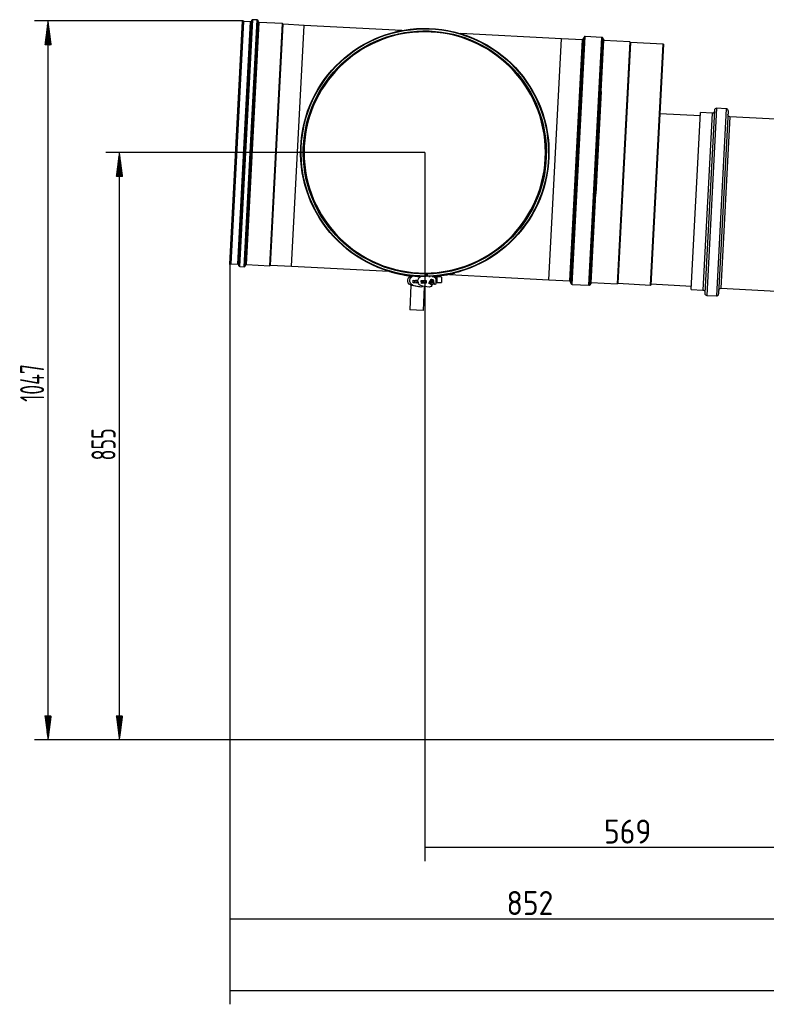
# Model space of a CAD drawing. Header units: millimetres. Extents: x 158 to 846, y 86 to 749.
# Tile 69 of 95: x 541 to 650, y 448 to 592. Entities that reach past the tile are written whole.
import ezdxf

# ---------------------------------------------------------------- set-up
doc = ezdxf.new("R2010")
doc.units = ezdxf.units.MM
for name, color, linetype, true_color in [('1', 7, 'CONTINUOUS', 0xffffff), ('101', 7, 'CONTINUOUS', 0xffffff), ('TOP', 7, 'CONTINUOUS', 0xffffff)]:
    doc.layers.add(name, color=color, linetype=linetype, true_color=true_color)
doc.styles.add('iso-1', font='isocp.shx')
doc.dimstyles.get("Standard").update_dxf_attribs({"dimtxt": 0.18, "dimasz": 0.18, "dimexe": 0.18, "dimexo": 0.0625, "dimgap": 0.09, "dimtad": 0, "dimtih": 1, "dimtoh": 1, "dimdec": 4, "dimzin": 0, "dimdsep": 46, "dimtxsty": 'Standard', "dimcen": 0.09, "dimadec": 0, "dimazin": 0, "dimtfac": 1, "dimtdec": 4, "dimtofl": 0, "dimtmove": 0, "dimatfit": 3, "dimfxl": 1, "dimtolj": 1, "dimtzin": 0, "dimarcsym": 0})
pattern_1 = [(45, (0, 0), (-0.0141421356, 0.0141421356), [])]
pattern_2 = [(45, (0, 0), (-0.0141421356, 0.0141421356), [])]

# ---------------------------------------------------------------- blocks, each defined once
blk = doc.blocks.new('DimnDraft3D6')
at = {"layer": 'TOP', "color": 2, "linetype": 'Continuous', "transparency": 16777216}
for p, q in [((600.39, 572.44), (600.39, 469.23)), ((657.25, 488.36), (657.25, 469.23)), ((657.25, 471.23), (600.39, 471.23))]:
    blk.add_line(p, q, dxfattribs=at)
for points in [[(600.39, 471.23), (603.89, 471.69), (603.89, 470.77), (600.39, 471.23)], [(657.25, 471.23), (653.75, 470.77), (653.75, 471.69), (657.25, 471.23)]]:
    blk.add_solid(points, dxfattribs=at)
at = {"layer": 'TOP', "color": 2, "linetype": 'Continuous', "transparency": 16777216, "insert": (626.48, 471.8), "char_height": 3.5, "attachment_point": 7, "line_spacing_factor": 0.963855, "style": 'iso-1'}
blk.add_mtext('\\W01.000;\\fisocp.shx,bigfont.shx;569 ', dxfattribs=at)
blk = doc.blocks.new('DimnDraft3D7')
at = {"layer": 'TOP', "color": 2, "linetype": 'Continuous', "transparency": 16777216}
for p, q in [((572, 556.2), (572, 458.82)), ((657.25, 488.36), (657.25, 458.82)), ((572, 460.82), (657.25, 460.82))]:
    blk.add_line(p, q, dxfattribs=at)
for points in [[(572, 460.82), (575.5, 461.28), (575.5, 460.36), (572, 460.82)], [(657.25, 460.82), (653.75, 460.36), (653.75, 461.28), (657.25, 460.82)]]:
    blk.add_solid(points, dxfattribs=at)
at = {"layer": 'TOP', "color": 2, "linetype": 'Continuous', "transparency": 16777216, "insert": (612.29, 461.39), "char_height": 3.5, "attachment_point": 7, "line_spacing_factor": 0.963855, "style": 'iso-1'}
blk.add_mtext('\\W01.000;\\fisocp.shx,bigfont.shx;852 ', dxfattribs=at)
blk = doc.blocks.new('DimnDraft3D8')
at = {"layer": 'TOP', "color": 2, "linetype": 'Continuous', "transparency": 16777216}
for p, q in [((572, 556.2), (572, 448.39)), ((845.5, 488.61), (845.5, 448.39)), ((572, 450.39), (845.5, 450.39))]:
    blk.add_line(p, q, dxfattribs=at)
for points in [[(572, 450.39), (575.5, 450.85), (575.5, 449.93), (572, 450.39)], [(845.5, 450.39), (842, 449.93), (842, 450.85), (845.5, 450.39)]]:
    blk.add_solid(points, dxfattribs=at)
at = {"layer": 'TOP', "color": 2, "linetype": 'Continuous', "transparency": 16777216, "insert": (663.15, 450.96), "char_height": 3.5, "attachment_point": 7, "line_spacing_factor": 0.963855, "style": 'iso-1'}
blk.add_mtext('\\W01.000;\\fisocp.shx,bigfont.shx;2735 ', dxfattribs=at)

msp = doc.modelspace()

# ---------------------------------------------------------------- hatches: boundary and pattern name
at = {"layer": 'TOP', "linetype": 'Continuous'}
h = msp.add_hatch(dxfattribs=at)
h.set_pattern_fill('ANSI31', color=2, scale=0.02, angle=45, style=0, pattern_type=0)
h.set_pattern_definition(pattern_1)
h.paths.add_polyline_path([(545.555, 591.621), (546.016, 588.121), (545.094, 588.121)], flags=0)
h = msp.add_hatch(dxfattribs=at)
h.set_pattern_fill('ANSI31', color=2, scale=0.02, angle=45, style=0, pattern_type=0)
h.set_pattern_definition(pattern_1)
h.paths.add_polyline_path([(555.944, 572.445), (556.405, 568.945), (555.483, 568.945)], flags=0)
h = msp.add_hatch(dxfattribs=at)
h.set_pattern_fill('ANSI31', color=2, scale=0.02, angle=45, style=0, pattern_type=0)
h.set_pattern_definition(pattern_2)
h.paths.add_polyline_path([(545.555, 486.909), (545.094, 490.409), (546.016, 490.409)], flags=0)
h = msp.add_hatch(dxfattribs=at)
h.set_pattern_fill('ANSI31', color=2, scale=0.02, angle=45, style=0, pattern_type=0)
h.set_pattern_definition(pattern_2)
h.paths.add_polyline_path([(555.944, 486.909), (555.483, 490.409), (556.405, 490.409)], flags=0)

# ---------------------------------------------------------------- linework, layer by layer
at = {"layer": '1', "color": 7, "linetype": 'Continuous'}
for p, q in [((572.003, 556.198), (573.857, 591.57)), ((572.031, 556.144), (573.89, 591.621)), ((572.222, 556.242), (574.07, 591.504)), ((573.89, 591.621), (573.857, 591.57)), ((574.07, 591.504), (573.89, 591.621)), ((575.023, 591.454), (574.07, 591.504)), ((575.212, 591.695), (575.118, 591.508)), ((575.985, 591.744), (575.354, 591.777)), ((576.192, 591.452), (576.118, 591.647)), ((579.671, 591.21), (576.28, 591.388)), ((577.823, 555.948), (579.671, 591.21)), ((577.923, 556.038), (579.761, 591.11)), ((579.761, 591.11), (579.671, 591.21)), ((582.837, 590.949), (579.761, 591.11)), ((580.999, 555.877), (582.837, 590.949)), ((580.999, 555.877), (582.837, 590.949)), ((597.033, 590.205), (582.837, 590.949)), ((620.285, 588.986), (605.59, 589.757)), ((626.158, 589.194), (623.732, 589.322)), ((618.447, 553.915), (620.285, 588.986)), ((618.447, 553.915), (620.285, 588.986)), ((623.361, 588.825), (620.285, 588.986)), ((621.544, 553.637), (623.394, 588.939)), ((623.598, 589.253), (623.394, 588.939)), ((624.588, 553.453), (626.441, 588.804)), ((626.203, 589.192), (626.158, 589.194)), ((626.441, 588.804), (626.283, 589.113)), ((626.486, 588.802), (626.329, 589.11)), ((630.254, 588.559), (626.438, 588.759)), ((626.484, 588.757), (626.486, 588.802)), ((630.254, 588.559), (628.406, 553.298)), ((630.343, 588.459), (628.505, 553.387)), ((630.343, 588.459), (630.254, 588.559)), ((635.087, 588.211), (630.343, 588.459)), ((635.087, 588.211), (633.249, 553.139)), ((633.249, 553.139), (635.087, 588.211)), ((635.147, 588.208), (633.309, 553.136)), ((635.147, 588.208), (635.087, 588.211)), ((640.508, 577.757), (634.616, 578.066)), ((639.183, 552.492), (640.534, 578.256)), ((642.231, 578.167), (640.534, 578.256)), ((642.554, 578.601), (641.157, 551.938)), ((644.268, 578.812), (642.87, 578.885)), ((644.552, 578.496), (643.154, 551.833)), ((655.468, 577.073), (644.807, 577.632)), ((572.003, 556.198), (572.031, 556.144)), ((572.031, 556.144), (572.222, 556.242)), ((572.222, 556.242), (573.175, 556.192)), ((573.264, 556.128), (573.338, 555.933)), ((573.47, 555.836), (574.102, 555.803)), ((574.244, 555.885), (574.338, 556.071)), ((574.432, 556.126), (577.823, 555.948)), ((577.823, 555.948), (577.923, 556.038)), ((577.923, 556.038), (580.999, 555.877)), ((580.999, 555.877), (595.195, 555.133)), ((595.265, 555.052), (595.282, 555.107)), ((595.549, 554.97), (595.565, 555.027)), ((595.557, 554.968), (595.573, 555.024)), ((596.659, 554.7), (596.671, 554.757)), ((598.699, 553.451), (598.719, 553.85)), ((598.702, 553.51), (598.886, 553.495)), ((598.719, 553.85), (599.391, 553.817)), ((598.914, 553.84), (598.886, 553.495)), ((598.912, 553.819), (599.011, 553.811)), ((598.998, 553.536), (598.939, 553.541)), ((598.995, 553.486), (599.017, 553.835)), ((598.995, 553.486), (599.004, 553.486)), ((599.001, 553.687), (599.013, 553.835)), ((599.001, 553.687), (599.008, 553.686)), ((599.004, 553.486), (599.026, 553.835)), ((599.004, 553.486), (599.203, 553.473)), ((599.026, 553.835), (599.226, 553.822)), ((599.226, 553.822), (599.203, 553.473)), ((599.224, 553.797), (599.315, 553.791)), ((599.224, 553.797), (599.324, 553.791)), ((599.226, 553.822), (599.226, 553.825)), ((599.403, 553.51), (599.256, 553.519)), ((599.307, 553.666), (599.315, 553.791)), ((599.307, 553.666), (599.385, 553.661)), ((599.316, 553.666), (599.326, 553.82)), ((599.316, 553.666), (599.388, 553.661)), ((599.398, 553.584), (599.394, 553.511)), ((599.405, 553.55), (599.398, 553.416)), ((599.884, 553.782), (600.584, 553.791)), ((599.89, 553.382), (599.884, 553.782)), ((599.887, 553.545), (600.042, 553.784)), ((600.018, 553.47), (599.888, 553.479)), ((599.939, 553.625), (600.024, 553.62)), ((599.94, 553.626), (600.035, 553.62)), ((600.192, 553.74), (599.961, 553.383)), ((600.053, 553.539), (600.009, 553.471)), ((600.157, 553.501), (600.081, 553.384)), ((600.137, 553.463), (600.138, 553.472)), ((600.146, 553.462), (600.147, 553.486)), ((600.15, 553.385), (600.158, 553.512)), ((600.158, 553.512), (600.167, 553.661)), ((600.167, 553.661), (600.192, 553.66)), ((600.191, 553.436), (600.192, 553.786)), ((600.192, 553.786), (600.392, 553.785)), ((600.392, 553.785), (600.391, 553.435)), ((600.391, 553.647), (600.467, 553.642)), ((600.392, 553.785), (600.392, 553.788)), ((600.392, 553.76), (600.492, 553.76)), ((600.42, 553.752), (600.41, 553.76)), ((600.469, 553.749), (600.42, 553.752)), ((600.428, 553.644), (600.48, 553.725)), ((600.588, 553.485), (600.441, 553.485)), ((600.467, 553.642), (600.457, 553.492)), ((600.457, 553.485), (600.457, 553.492)), ((600.47, 553.76), (600.469, 553.749)), ((600.491, 553.635), (600.572, 553.635)), ((600.506, 553.636), (600.506, 553.79)), ((600.581, 554.746), (600.58, 554.771)), ((600.584, 554.446), (600.581, 554.746)), ((600.583, 554.491), (600.74, 554.493)), ((600.585, 554.371), (600.584, 554.446)), ((600.584, 553.791), (600.589, 553.391)), ((600.735, 554.773), (600.735, 554.748)), ((600.735, 554.748), (600.741, 554.448)), ((600.742, 554.373), (600.741, 554.448)), ((601.007, 553.439), (601.301, 553.963)), ((601.027, 554.367), (601.127, 554.368)), ((601.204, 553.484), (601.033, 553.484)), ((601.117, 553.634), (601.212, 553.634)), ((601.431, 553.889), (601.138, 553.366)), ((601.341, 553.524), (601.226, 553.317)), ((601.341, 553.484), (601.319, 553.484)), ((601.341, 553.534), (601.342, 553.684)), ((601.341, 553.284), (601.341, 553.534)), ((601.342, 553.684), (601.642, 553.683)), ((601.519, 553.841), (601.431, 553.684)), ((601.588, 553.791), (601.538, 553.827)), ((601.638, 553.79), (601.588, 553.791)), ((601.603, 553.683), (601.65, 553.767)), ((601.638, 553.827), (601.638, 553.79)), ((601.642, 553.683), (601.641, 553.533)), ((601.641, 553.283), (601.641, 553.533)), ((602.193, 554.307), (601.942, 554.164)), ((601.957, 554.164), (601.957, 554.126)), ((601.981, 554.017), (601.991, 553.309)), ((601.987, 553.626), (602.191, 553.507)), ((602.191, 553.507), (602.816, 553.506)), ((602.818, 554.306), (602.193, 554.307)), ((602.206, 553.508), (602.207, 554.308)), ((602.816, 553.506), (602.841, 553.531)), ((602.843, 554.281), (602.818, 554.306)), ((602.832, 554.306), (602.831, 553.507)), ((602.856, 553.532), (602.857, 554.282)), ((603.993, 554.672), (618.447, 553.915)), ((604.671, 554.884), (604.685, 554.827)), ((618.447, 553.915), (621.523, 553.753)), ((621.544, 553.637), (621.714, 553.303)), ((624.59, 553.497), (628.406, 553.298)), ((624.634, 553.45), (624.636, 553.495)), ((598.377, 553.103), (598.191, 549.542)), ((599.473, 552.858), (598.496, 553.068)), ((599.05, 553.433), (598.699, 553.451)), ((599.398, 553.416), (598.699, 553.451)), ((599.038, 553.438), (598.7, 553.46)), ((599.793, 552.845), (598.812, 553.039)), ((599.802, 552.845), (598.82, 553.039)), ((600.589, 553.391), (599.89, 553.382)), ((601.028, 552.847), (600.036, 552.978)), ((600.154, 553.462), (600.132, 553.463)), ((600.188, 549.437), (600.371, 552.934)), ((600.191, 553.436), (600.391, 553.435)), ((601.341, 553.284), (601.216, 553.284)), ((601.379, 553.284), (601.341, 553.284)), ((601.356, 553.244), (601.379, 553.284)), ((601.641, 553.283), (601.379, 553.284)), ((601.379, 553.284), (601.466, 553.235)), ((601.79, 553.379), (601.641, 553.462)), ((601.791, 553.306), (601.79, 553.379)), ((621.84, 553.221), (624.266, 553.094)), ((624.266, 553.094), (624.311, 553.092)), ((624.399, 553.162), (624.588, 553.453)), ((624.445, 553.16), (624.634, 553.45)), ((628.406, 553.298), (628.505, 553.387)), ((628.505, 553.387), (633.249, 553.139)), ((633.249, 553.139), (633.309, 553.136)), ((633.318, 553.3), (639.21, 552.991)), ((639.183, 552.492), (640.881, 552.403)), ((643.498, 552.666), (654.16, 552.107)), ((641.441, 551.622), (642.839, 551.549)), ((599.189, 549.49), (598.191, 549.542)), ((600.188, 549.437), (599.189, 549.49))]:
    msp.add_line(p, q, dxfattribs=at)
at = {"layer": '1', "color": 252, "linetype": 'Continuous'}
for p, q in [((573.175, 556.192), (575.023, 591.454)), ((573.264, 556.128), (575.118, 591.508)), ((573.338, 555.933), (575.212, 591.695)), ((573.47, 555.836), (575.354, 591.777)), ((574.102, 555.803), (575.985, 591.744)), ((574.244, 555.885), (576.118, 591.647)), ((574.338, 556.071), (576.192, 591.452)), ((574.432, 556.126), (576.28, 591.388)), ((621.84, 553.221), (623.732, 589.322)), ((621.523, 553.753), (623.361, 588.825)), ((621.714, 553.303), (623.598, 589.253)), ((624.266, 553.094), (626.158, 589.194)), ((624.399, 553.162), (626.283, 589.113)), ((626.203, 589.185), (626.203, 589.192)), ((626.325, 589.031), (626.329, 589.11)), ((626.049, 581.338), (625.268, 566.426)), ((642.231, 578.167), (640.881, 552.403)), ((642.87, 578.885), (641.441, 551.622)), ((644.268, 578.812), (642.839, 551.549)), ((644.807, 577.632), (643.498, 552.666)), ((598.89, 553.545), (598.939, 553.541)), ((599.206, 553.523), (599.256, 553.519)), ((599.888, 553.514), (600.03, 553.503)), ((600.158, 553.512), (600.191, 553.509)), ((600.391, 553.485), (600.441, 553.485)), ((600.412, 553.495), (600.457, 553.492)), ((601.341, 553.534), (601.641, 553.533)), ((624.311, 553.092), (624.312, 553.099)), ((624.445, 553.16), (624.449, 553.239))]:
    msp.add_line(p, q, dxfattribs=at)
msp.add_circle((600.392, 572.445), 17.626, dxfattribs=at)
at = {"layer": '1', "color": 7, "linetype": 'Continuous', "extrusion": (0, 0, -1)}
msp.add_circle((-600.392, 572.445), 17.56, dxfattribs=at)
for centre, radius, start, end in [((-575.029, 591.554), 0.1, 206.80594, 273), ((-576.285, 591.488), 0.1, 273, 339.19406), ((-600.392, 572.445), 18.075, 269.39058, 268.89058), ((-600.392, 572.445), 17.7, 269.39058, 268.89058), ((-600.392, 572.445), 17.675, 269.39058, 268.89058), ((-623.366, 588.915), 0.09, 256.057, 273), ((-642.247, 578.467), 0.3, 183, 273), ((-644.822, 577.931), 0.3, 273, 3), ((-573.17, 556.092), 0.1, 93, 159.19406), ((-574.427, 556.026), 0.1, 26.80594, 93), ((-600.387, 572.37), 18.06, 276.78174, 286.47607), ((-600.389, 572.37), 18.06, 285.32046, 285.54274), ((-600.389, 572.37), 18.06, 275.82197, 285.5163), ((-600.393, 572.37), 18.06, 272.23899, 281.93333), ((-598.653, 553.801), 0.75, 282.11102, 57.92027), ((-598.957, 553.775), 0.75, 281.17768, 56.98022), ((-598.966, 553.774), 0.75, 281.15124, 57.00771), ((-598.943, 553.591), 0.25, 327.96203, 341.05916), ((-599.251, 553.57), 0.25, 326.97599, 340.10749), ((-599.259, 553.569), 0.25, 327.00226, 340.09939), ((-600.135, 553.722), 0.75, 277.56827, 61.43878), ((-601.366, 553.926), 0.075, 29.25692, 209.25692), ((-601.495, 553.903), 0.5, 88.29591, 166.78701), ((-600.393, 572.37), 18.06, 256.25404, 265.84204), ((-621.519, 553.663), 0.09, 93, 109.943), ((-599.555, 553.237), 0.387, 251.81173, 282.11102), ((-599.868, 553.226), 0.387, 270.83749, 281.17768), ((-599.877, 553.225), 0.387, 222.86384, 281.15124), ((-600.441, 553.535), 0.25, 323.41928, 336.51641), ((-601.073, 553.403), 0.075, 209.25692, 29.25692), ((-601.079, 553.231), 0.387, 179.35355, 277.56827), ((-601.891, 553.308), 0.1, 179.25692, 359.25692), ((-640.865, 552.103), 0.3, 93, 183), ((-643.483, 552.366), 0.3, 3, 93)]:
    msp.add_arc(centre, radius, start, end, dxfattribs=at)
at = {"layer": '1', "color": 7, "linetype": 'Continuous'}
for centre, radius, start, end in [((575.346, 591.627), 0.15, 87, 153.19406), ((575.978, 591.594), 0.15, 20.80594, 87), ((623.724, 589.172), 0.15, 87, 147), ((626.15, 589.045), 0.15, 27, 87), ((626.195, 589.042), 0.15, 27, 87), ((642.854, 578.585), 0.3, 87, 177), ((644.252, 578.512), 0.3, 357, 87), ((573.478, 555.986), 0.15, 200.80594, 267), ((574.11, 555.953), 0.15, 267, 333.19406), ((600.417, 553.766), 0.075, 327.1601, 355.72931), ((600.392, 572.445), 17.95, 270.6075, 271.10812), ((601.026, 554.417), 0.05, 227.40341, 270.74308), ((601.126, 554.418), 0.05, 270.74308, 320.91126), ((601.584, 553.804), 0.075, 330.74308, 150.74308), ((601.291, 553.28), 0.075, 150.74308, 330.74308), ((601.641, 553.533), 0.25, 269.90489, 306.58267), ((621.848, 553.371), 0.15, 207, 267), ((624.274, 553.244), 0.15, 267, 327), ((624.319, 553.241), 0.15, 267, 327), ((641.457, 551.922), 0.3, 177, 267), ((642.855, 551.849), 0.3, 267, 357)]:
    msp.add_arc(centre, radius, start, end, dxfattribs=at)
at = {"layer": '1', "color": 252, "linetype": 'Continuous', "extrusion": (0, 0, -1)}
msp.add_arc((-600.392, 572.445), 18, 269.39058, 268.89058, dxfattribs=at)
at = {"layer": '1', "color": 252, "linetype": 'Continuous'}
msp.add_arc((600.392, 572.445), 17.825, 270.6075, 271.10813, dxfattribs=at)
at = {"layer": '1', "color": 7, "linetype": 'Continuous'}
for points, knots in [([(598.939, 553.541), (598.935, 553.542), (598.926, 553.543), (598.911, 553.551), (598.899, 553.566), (598.894, 553.582), (598.893, 553.593), (598.894, 553.594), (598.894, 553.595)], [0, 0, 0, 0, 0.1239038, 0.2497172, 0.495007, 0.6298113, 0.8144971, 1, 1, 1, 1]), ([(599.256, 553.519), (599.252, 553.52), (599.243, 553.521), (599.227, 553.529), (599.215, 553.544), (599.21, 553.56), (599.209, 553.57), (599.21, 553.572), (599.21, 553.572)], [0, 0, 0, 0, 0.1239038, 0.2497172, 0.495007, 0.6298113, 0.8144971, 1, 1, 1, 1]), ([(599.376, 553.662), (599.377, 553.661), (599.379, 553.656), (599.381, 553.649), (599.384, 553.642), (599.385, 553.637), (599.387, 553.632), (599.39, 553.625), (599.392, 553.619), (599.393, 553.616), (599.393, 553.615)], [0, 0, 0, 0, 0.08614, 0.2983644, 0.4472254, 0.5328896, 0.6258979, 0.7734394, 0.9758053, 1, 1, 1, 1]), ([(599.385, 553.662), (599.385, 553.66), (599.387, 553.657), (599.388, 553.653), (599.389, 553.651)], [0, 0, 0, 0, 0.4087818, 1, 1, 1, 1]), ([(600.015, 553.621), (600.016, 553.619), (600.017, 553.615), (600.02, 553.608), (600.022, 553.601), (600.024, 553.596), (600.026, 553.591), (600.028, 553.584), (600.032, 553.574), (600.036, 553.562), (600.041, 553.548), (600.045, 553.537), (600.047, 553.53), (600.048, 553.53)], [0, 0, 0, 0, 0.0422789, 0.1518364, 0.2286858, 0.272895, 0.3208738, 0.3970114, 0.5014691, 0.6344622, 0.7962708, 0.9872484, 1, 1, 1, 1]), ([(600.024, 553.62), (600.024, 553.619), (600.026, 553.614), (600.028, 553.608), (600.031, 553.601), (600.033, 553.596), (600.035, 553.591), (600.037, 553.584), (600.041, 553.574), (600.045, 553.562), (600.05, 553.548), (600.054, 553.536), (600.056, 553.53), (600.056, 553.53)], [0, 0, 0, 0, 0.0380249, 0.148069, 0.2252598, 0.2696654, 0.3178573, 0.3943331, 0.4992548, 0.6328386, 0.7953659, 0.9871918, 1, 1, 1, 1]), ([(600.036, 553.62), (600.045, 553.621), (600.066, 553.649), (600.091, 553.733), (600.106, 553.79), (600.108, 553.796)], [0, 0, 0, 0, 0.4269583, 0.9384776, 1, 1, 1, 1]), ([(600.136, 553.656), (600.14, 553.674), (600.149, 553.716), (600.159, 553.763), (600.164, 553.789)], [0, 0, 0, 0, 0.4486823, 1, 1, 1, 1]), ([(600.441, 553.485), (600.437, 553.486), (600.428, 553.486), (600.412, 553.493), (600.399, 553.507), (600.392, 553.523), (600.391, 553.533), (600.391, 553.535), (600.391, 553.535)], [0, 0, 0, 0, 0.1239038, 0.2497172, 0.495007, 0.6298113, 0.8144971, 1, 1, 1, 1]), ([(600.561, 553.635), (600.561, 553.634), (600.563, 553.629), (600.566, 553.623), (600.569, 553.616), (600.572, 553.611), (600.574, 553.606), (600.577, 553.599), (600.581, 553.59), (600.584, 553.582), (600.586, 553.576), (600.587, 553.575)], [0, 0, 0, 0, 0.0649425, 0.2249422, 0.3371711, 0.4017549, 0.4718755, 0.5831097, 0.7356769, 0.9298656, 1, 1, 1, 1]), ([(601.201, 553.634), (601.201, 553.633), (601.203, 553.628), (601.206, 553.622), (601.209, 553.615), (601.212, 553.61), (601.214, 553.605), (601.217, 553.598), (601.221, 553.589), (601.226, 553.577), (601.232, 553.563), (601.236, 553.552), (601.239, 553.546), (601.239, 553.546)], [0, 0, 0, 0, 0.0422789, 0.1518364, 0.2286858, 0.272895, 0.3208738, 0.3970114, 0.5014691, 0.6344622, 0.7962708, 0.9872484, 1, 1, 1, 1]), ([(601.213, 553.634), (601.222, 553.636), (601.241, 553.665), (601.27, 553.789), (601.292, 553.912), (601.304, 553.972), (601.305, 553.978)], [0, 0, 0, 0, 0.2832901, 0.622687, 0.9620839, 1, 1, 1, 1]), ([(601.311, 553.677), (601.314, 553.695), (601.327, 553.784), (601.342, 553.903), (601.354, 553.993), (601.355, 554.004)], [0, 0, 0, 0, 0.1951563, 0.9034732, 1, 1, 1, 1]), ([(601.378, 553.791), (601.385, 553.847), (601.394, 553.914), (601.403, 553.979), (601.404, 553.987)], [0, 0, 0, 0, 0.879291, 1, 1, 1, 1]), ([(601.392, 553.901), (601.395, 553.915), (601.4, 553.944), (601.406, 553.972), (601.408, 553.985)], [0, 0, 0, 0, 0.5168107, 1, 1, 1, 1])]:
    msp.add_open_spline(points, degree=3, knots=knots, dxfattribs=at)
for points in [[(600.413, 553.646), (600.415, 553.679), (600.417, 553.715), (600.42, 553.752)], [(600.467, 553.705), (600.468, 553.723), (600.469, 553.741), (600.47, 553.761)], [(600.467, 553.705), (600.467, 553.719), (600.468, 553.734), (600.469, 553.749)], [(601.537, 553.685), (601.537, 553.72), (601.538, 553.771), (601.538, 553.827)], [(601.638, 553.827), (601.604, 553.827), (601.571, 553.827), (601.538, 553.827)], [(601.587, 553.684), (601.587, 553.717), (601.588, 553.753), (601.588, 553.791)], [(601.638, 553.747), (601.638, 553.771), (601.638, 553.798), (601.638, 553.827)], [(601.638, 553.746), (601.638, 553.76), (601.638, 553.775), (601.638, 553.79)]]:
    msp.add_open_spline(points, degree=3, dxfattribs=at)
at = {"layer": '1', "color": 252, "linetype": 'Continuous'}
msp.add_open_spline([(601.638, 553.827), (601.604, 553.827), (601.571, 553.827), (601.538, 553.827)], degree=3, dxfattribs=at)
at = {"layer": '101', "color": 2, "linetype": 'Continuous'}
for p, q in [((573.89, 591.621), (543.555, 591.621)), ((545.555, 486.909), (545.555, 591.621)), ((600.392, 572.445), (553.944, 572.445)), ((555.944, 486.909), (555.944, 572.445)), ((659.645, 486.909), (543.555, 486.909)), ((659.645, 486.909), (553.944, 486.909))]:
    msp.add_line(p, q, dxfattribs=at)

# ---------------------------------------------------------------- texts
at = {"layer": 'TOP', "color": 2, "linetype": 'Continuous', "char_height": 3.5, "attachment_point": 7, "rotation": 90, "line_spacing_factor": 0.963855, "style": 'iso-1'}
for s, insert in [('\\W00.661;\\fisocp.shx,bigfont.shx;1047 ', (544.984, 536.135)), ('\\W00.674;\\fisocp.shx,bigfont.shx;855 ', (555.373, 527.59))]:
    msp.add_mtext(s, dxfattribs=dict(at, insert=insert))

# ---------------------------------------------------------------- dimensions: what is measured, and where the dimension line sits
at = {"layer": 'TOP', "color": 2, "linetype": 'Continuous', "lineweight": -3}
for base, p1, p2, text, picture, middle in [((600.392, 471.229), (657.245, 488.359), (600.392, 572.445), '\\C2;569', 'DimnDraft3D6', (628.819, 471.229)), ((657.245, 460.824), (572.003, 556.198), (657.245, 488.359), '\\C2;852', 'DimnDraft3D7', (614.624, 460.824)), ((845.495, 450.391), (572.003, 556.198), (845.495, 488.609), '\\C2;2735', 'DimnDraft3D8', (666.713, 450.391))]:
    dim = msp.add_linear_dim(base=base, p1=p1, p2=p2, text=text, dimstyle='Standard', override={"dimtxt": 3.5, "dimasz": 3.5, "dimexe": 2, "dimexo": 0, "dimgap": 1.75, "dimtad": 1, "dimtih": 0, "dimdec": 0, "dimzin": 8, "dimtxsty": 'iso-1', "dimsah": 1, "dimclrd": 2, "dimclre": 2, "dimclrt": 2, "dimtm": -0.003937, "dimtdec": 2, "dimtofl": 1, "dimtmove": 0}, dxfattribs=at)
    dim.commit()
    dim.dimension.update_dxf_attribs({"geometry": picture, "text_midpoint": middle, "dimtype": 160})

doc.saveas('drawing.dxf')
